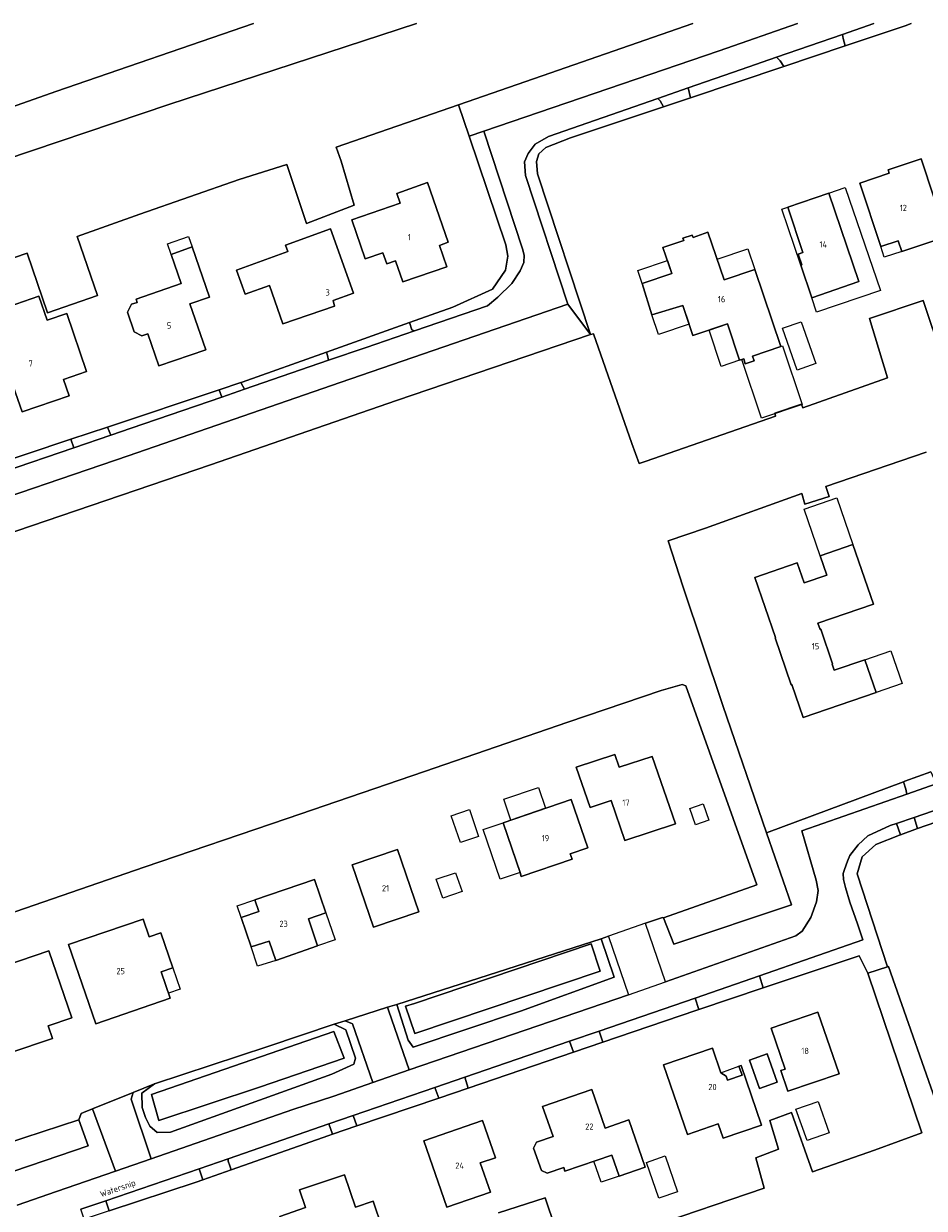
# Model space of a CAD drawing. Header units: metres. Extents: x 264570 to 266133, y 576109 to 577454.
# Tile 115 of 128: x 265097 to 265242, y 577263 to 577454. Entities that reach past the tile are written whole.
import ezdxf
from ezdxf.enums import TextEntityAlignment as Align

# ---------------------------------------------------------------- set-up
doc = ezdxf.new("R2010")
doc.units = ezdxf.units.M
for name, color, linetype, lineweight in [('B-BH-OG-BEBOUWING-G', 252, 'Continuous', 15), ('B-BH-OG-BEBOUWING-T50', 252, 'Continuous', 15), ('B-WE-OG-TOPOGRAFIE-G', 252, 'Continuous', 15)]:
    doc.layers.add(name, color=color, linetype=linetype, lineweight=lineweight)
doc.styles.add('NLCS-ISO-M200-T50', font='NLCS-ISO.ttf', dxfattribs={"height": 1})

msp = doc.modelspace()

# ---------------------------------------------------------------- linework, layer by layer
at = {"layer": 'B-BH-OG-BEBOUWING-G'}
for points in [[(265236.57, 577429.85), (265236.39, 577430.41), (265236.39, 577430.41), (265241.7, 577432.17), (265241.7, 577432.17), (265245.82, 577419.68), (265238.58, 577417.29), (265238.01, 577419.01), (265235.2, 577418.08), (265235.2, 577418.08), (265231.83, 577428.28), (265231.83, 577428.28), (265236.57, 577429.85)], [(265165.4, 577414.82), (265158.34, 577412.37), (265158.34, 577412.37), (265157.15, 577415.79), (265157.15, 577415.79), (265155.74, 577415.3), (265155.13, 577417.07), (265152.28, 577416.1), (265150.13, 577422.36), (265150.13, 577422.36), (265157.88, 577425.05), (265157.35, 577426.59), (265157.35, 577426.59), (265162.31, 577428.4), (265165.62, 577418.75), (265164.2, 577418.23), (265165.4, 577414.82)], [(265221.89, 577416.86), (265222.69, 577417.13), (265222.69, 577417.13), (265220.24, 577424.39), (265220.24, 577424.39), (265226.87, 577426.66), (265231.67, 577412.43), (265224.09, 577409.83), (265222.32, 577415.05), (265222.32, 577415.05), (265222.48, 577415.11), (265221.89, 577416.86)], [(265139.83, 577417.28), (265139.47, 577418.29), (265146.68, 577420.9), (265150.41, 577410.58), (265147.1, 577409.39), (265147.35, 577408.48), (265147.35, 577408.48), (265139.02, 577405.61), (265139.02, 577405.61), (265136.88, 577411.81), (265132.96, 577410.39), (265132.96, 577410.39), (265131.55, 577414.29), (265131.55, 577414.29), (265139.83, 577417.28)], [(265212.5, 577399.77), (265210.54, 577405.61), (265204.98, 577403.74), (265204.98, 577403.74), (265203.35, 577408.61), (265203.35, 577408.61), (265198.4, 577407.07), (265196.83, 577412.1), (265201.59, 577413.74), (265200.17, 577417.91), (265203.5, 577419.05), (265203.5, 577419.05), (265203.38, 577419.41), (265203.38, 577419.41), (265204.88, 577419.91), (265204.88, 577419.91), (265205, 577419.55), (265207.41, 577420.37), (265210.01, 577412.7), (265210.01, 577412.7), (265214.96, 577414.36), (265219.11, 577401.98), (265214.55, 577400.45), (265214.55, 577400.45), (265214.82, 577399.66), (265213.41, 577399.19), (265213.41, 577399.19), (265213.15, 577399.99), (265213.15, 577399.99), (265212.5, 577399.77)], [(265126.63, 577401.46), (265119.05, 577398.87), (265119.05, 577398.87), (265117.31, 577404.01), (265117.31, 577404.01), (265116.36, 577403.69), (265115.09, 577404.32), (265114.03, 577407.51), (265114.65, 577408.78), (265114.65, 577408.78), (265115.59, 577409.09), (265115.59, 577409.09), (265115.42, 577409.58), (265122.66, 577412.11), (265121.06, 577416.81), (265124.44, 577418), (265127.21, 577409.94), (265124.06, 577408.83), (265126.63, 577401.46)], [(265101.12, 577406.2), (265104.26, 577407.29), (265107.44, 577397.94), (265107.44, 577397.94), (265103.74, 577396.69), (265103.74, 577396.69), (265104.63, 577394.05), (265097.07, 577391.49), (265094.53, 577398.84), (265090.89, 577397.58), (265087.26, 577408.06), (265091.58, 577409.55), (265091.58, 577409.55), (265092.29, 577407.5), (265092.29, 577407.5), (265099.77, 577410.1), (265099.77, 577410.1), (265101.12, 577406.2)], [(265222.73, 577342.28), (265220.9, 577347.61), (265220.79, 577347.57), (265220.79, 577347.57), (265218.19, 577355.13), (265218.19, 577355.13), (265218.29, 577355.16), (265218.29, 577355.16), (265214.97, 577364.82), (265221.75, 577367.16), (265221.75, 577367.16), (265222.86, 577363.94), (265222.86, 577363.94), (265226.52, 577365.2), (265225.46, 577368.29), (265230.73, 577370.11), (265230.73, 577370.11), (265234.02, 577360.51), (265234.02, 577360.51), (265225.1, 577357.45), (265225.1, 577357.45), (265225.44, 577356.46), (265225.55, 577356.5), (265225.55, 577356.5), (265227.46, 577350.93), (265227.46, 577350.93), (265227.36, 577350.89), (265227.36, 577350.89), (265227.7, 577349.9), (265232.64, 577351.59), (265234.46, 577346.3), (265234.46, 577346.3), (265222.73, 577342.28)], [(265188.47, 577327.79), (265186.23, 577334.28), (265192.42, 577336.36), (265193.12, 577334.28), (265198.45, 577336.02), (265198.45, 577336.02), (265202.18, 577325.19), (265194.02, 577322.49), (265194.02, 577322.49), (265191.81, 577328.92), (265188.47, 577327.79)], [(265188.08, 577321.32), (265185.26, 577320.36), (265185.54, 577319.52), (265177.33, 577316.71), (265177.23, 577317.02), (265177.23, 577317.02), (265177.32, 577317.05), (265177.32, 577317.05), (265174.45, 577325.37), (265185.39, 577329.1), (265188.08, 577321.32)], [(265160.89, 577311.05), (265153.6, 577308.55), (265150.19, 577318.58), (265150.19, 577318.58), (265157.48, 577321.08), (265160.89, 577311.05)], [(265135.14, 577311.1), (265134.5, 577312.95), (265134.5, 577312.95), (265144.1, 577316.24), (265144.1, 577316.24), (265145.95, 577310.85), (265143.13, 577309.89), (265144.62, 577305.53), (265137.87, 577303.22), (265136.8, 577306.31), (265133.94, 577305.38), (265133.94, 577305.38), (265132.33, 577310.14), (265135.14, 577311.1)], [(265117.5, 577307), (265119.4, 577307.65), (265121.33, 577302.01), (265119.44, 577301.36), (265119.44, 577301.36), (265120.9, 577297.11), (265120.9, 577297.11), (265108.91, 577292.99), (265104.52, 577305.76), (265104.52, 577305.76), (265116.53, 577309.84), (265116.53, 577309.84), (265117.5, 577307)], [(265101.38, 577304.75), (265105.09, 577293.96), (265105.09, 577293.96), (265101.29, 577292.66), (265101.29, 577292.66), (265101.97, 577290.63), (265095.12, 577288.33), (265095.12, 577288.33), (265094.15, 577291.15), (265090.28, 577290.21), (265090.28, 577290.21), (265087.98, 577297.2), (265091.64, 577298.45), (265091.64, 577298.45), (265091.33, 577299.37), (265094.89, 577300.6), (265094.3, 577302.32), (265101.38, 577304.75)], [(265217.57, 577292.33), (265225.1, 577294.9), (265228.5, 577284.97), (265228.5, 577284.97), (265220.27, 577282.17), (265220.27, 577282.17), (265219.13, 577285.47), (265219.84, 577285.71), (265217.57, 577292.33)], [(265204.09, 577275.21), (265200.27, 577286.42), (265200.27, 577286.42), (265208.13, 577289.1), (265208.13, 577289.1), (265209.49, 577285.11), (265210.35, 577284.59), (265210.57, 577283.96), (265210.57, 577283.96), (265212.88, 577284.75), (265212.88, 577284.75), (265212.39, 577286.19), (265212.39, 577286.19), (265212.72, 577286.3), (265215.99, 577276.71), (265215.99, 577276.71), (265209.83, 577274.62), (265209.05, 577276.9), (265204.09, 577275.21)], [(265215.71, 577282.59), (265214.08, 577287.16), (265216.91, 577288.17), (265218.54, 577283.6), (265215.71, 577282.59)], [(265181.52, 577268.96), (265180.61, 577269.4), (265179.36, 577273.02), (265179.36, 577273.02), (265179.81, 577273.94), (265179.81, 577273.94), (265182.48, 577274.86), (265180.8, 577279.73), (265188.74, 577282.43), (265190.88, 577276.23), (265194.68, 577277.54), (265197.3, 577269.94), (265197.3, 577269.94), (265193.12, 577268.5), (265191.95, 577271.89), (265191.95, 577271.89), (265184.4, 577269.31), (265184.4, 577269.31), (265184.2, 577269.88), (265181.52, 577268.96)], [(265161.69, 577274.18), (265171.16, 577277.47), (265171.16, 577277.47), (265173.23, 577271.47), (265170.77, 577270.62), (265172.4, 577265.92), (265172.4, 577265.92), (265165.39, 577263.48), (265165.39, 577263.48), (265161.69, 577274.18)], [(265145.21, 577255.95), (265144.26, 577258.78), (265140.1, 577257.34), (265140.1, 577257.34), (265138.53, 577262.01), (265142.68, 577263.44), (265141.7, 577266.27), (265141.7, 577266.27), (265148.94, 577268.71), (265150.69, 577263.53), (265153.53, 577264.49), (265153.53, 577264.49), (265156.42, 577255.91), (265150.45, 577253.9), (265149.29, 577257.32), (265149.29, 577257.32), (265145.21, 577255.95)]]:
    msp.add_lwpolyline(points, close=True, dxfattribs=at)
at = {"layer": 'B-WE-OG-TOPOGRAFIE-G'}
for points in [[(265134.32, 577453.93), (265102.5, 577443.04), (265057.33, 577427.07), (265024.36, 577416.02), (264991.94, 577404.7), (264955.86, 577392.32), (264925.62, 577381.88), (264912.47, 577377.76)], [(264912.47, 577377.76), (264925.62, 577381.88), (264955.86, 577392.32), (264991.94, 577404.7), (265024.36, 577416.02), (265057.33, 577427.07), (265102.5, 577443.04), (265134.32, 577453.93)], [(265134.32, 577453.93), (265102.5, 577443.04), (265057.33, 577427.07), (265024.36, 577416.02), (264991.94, 577404.7), (264955.86, 577392.32), (264925.62, 577381.88), (264912.47, 577377.76)], [(264913.98, 577369.02), (264918.35, 577370.67), (264932.03, 577375.73), (264932.35, 577376.24), (264932.42, 577376.63), (264941.53, 577379.78), (264979.49, 577392.84), (265017.46, 577405.91), (265054.35, 577418.39), (265089.82, 577430.5), (265120.68, 577440.94), (265160.51, 577453.93)], [(265160.51, 577453.93), (265120.68, 577440.94), (265089.82, 577430.5), (265054.35, 577418.39), (265017.46, 577405.91), (264979.49, 577392.84), (264941.53, 577379.78), (264932.42, 577376.63), (264932.35, 577376.24), (264932.03, 577375.73), (264918.35, 577370.67), (264913.98, 577369.02)], [(264913.98, 577369.02), (264918.35, 577370.67), (264932.03, 577375.73), (264932.35, 577376.24), (264932.42, 577376.63), (264941.53, 577379.78), (264979.49, 577392.84), (265017.46, 577405.91), (265054.35, 577418.39), (265089.82, 577430.5), (265120.68, 577440.94), (265160.51, 577453.93)], [(265204.98, 577453.93), (265180.71, 577445.51), (265167.26, 577440.85), (265147.58, 577434.04), (265148.38, 577431.81), (265150.5, 577424.7), (265142.82, 577421.76), (265139.64, 577431.27), (265132, 577428.85), (265116.04, 577423.28), (265105.91, 577419.7), (265109.23, 577410.17), (265101.16, 577407.42), (265097.91, 577417), (265081.56, 577411.45)], [(265234.07, 577453.93), (265229.06, 577452.2), (265218.41, 577448.52), (265212.74, 577446.57), (265204.2, 577443.59), (265199.34, 577441.89), (265181.74, 577435.75), (265179.6, 577434.56), (265178.5, 577433.05), (265177.9, 577431.69), (265178.05, 577429.49), (265184.88, 577408.82), (265148.24, 577396.21), (265114.16, 577384.4), (265085.82, 577374.74)], [(265094.11, 577381.82), (265105.42, 577385.69), (265111.36, 577387.72), (265114.61, 577388.83), (265129.19, 577393.85), (265132.84, 577395.11), (265146.39, 577399.78), (265152.41, 577401.85), (265160.19, 577404.52), (265171.95, 577408.55), (265173.62, 577409.91), (265175.86, 577412.13), (265177.21, 577414.16), (265177.77, 577415.49), (265177.85, 577416.67), (265177.56, 577417.71), (265171.33, 577436.61), (265209.22, 577449.57), (265221.81, 577453.93)], [(265167.26, 577440.85), (265180.71, 577445.51), (265204.98, 577453.93)], [(265204.98, 577453.93), (265180.71, 577445.51), (265167.26, 577440.85)], [(265245.18, 577399.93), (265242.03, 577409.41), (265233.4, 577406.49), (265236.3, 577396.94), (265222.65, 577392.12), (265222.43, 577392.7), (265218.14, 577391.28), (265218.25, 577390.77), (265197.48, 577383.51), (265196.36, 577383.18), (265195.17, 577386.39), (265188.97, 577404.05), (265188.52, 577403.9), (265179.98, 577429.75), (265179.81, 577431.75), (265180.22, 577432.97), (265181.33, 577433.98), (265185.28, 577435.54), (265200.24, 577440.55), (265204.58, 577442), (265219.61, 577447.04), (265229.45, 577450.34), (265239.11, 577453.58), (265240.11, 577453.93)], [(265221.81, 577453.93), (265209.22, 577449.57)], [(265240.11, 577453.93), (265239.11, 577453.58), (265229.45, 577450.34), (265229.14, 577451.54), (265229.06, 577452.2), (265234.07, 577453.93)], [(265209.22, 577449.57), (265171.33, 577436.61)], [(265081.56, 577411.45), (265097.91, 577417), (265101.16, 577407.42), (265109.23, 577410.17), (265105.91, 577419.7), (265116.04, 577423.28), (265132, 577428.85), (265139.64, 577431.27), (265142.82, 577421.76), (265142.82, 577421.76), (265150.5, 577424.7), (265148.38, 577431.81), (265148.38, 577431.81), (265147.58, 577434.04), (265167.26, 577440.85), (265167.26, 577440.85), (265168.97, 577435.84), (265168.97, 577435.84), (265174.91, 577418.36), (265175.23, 577416.52), (265174.85, 577414.29), (265172.74, 577411.22), (265166.39, 577408.32), (265159.42, 577405.85), (265159.42, 577405.85), (265146.06, 577401.09), (265146.06, 577401.09), (265132.45, 577396.25), (265132.27, 577396.18), (265132.27, 577396.18), (265128.75, 577395.01), (265128.75, 577395.01), (265110.79, 577389.02), (265110.79, 577389.02), (265104.91, 577387.05), (265104.91, 577387.05), (265090.63, 577382.29)], [(265167.26, 577440.85), (265147.58, 577434.04), (265148.38, 577431.81)], [(265168.97, 577435.84), (265167.26, 577440.85)], [(265171.33, 577436.61), (265168.97, 577435.84)], [(265142.82, 577421.76), (265139.64, 577431.27), (265132, 577428.85), (265116.04, 577423.28), (265105.91, 577419.7), (265109.23, 577410.17), (265101.16, 577407.42), (265097.91, 577417), (265081.56, 577411.45), (265064.28, 577405.43), (265067.6, 577395.92), (265059.56, 577393.12), (265056.31, 577402.7), (265053.93, 577401.98), (265033.68, 577394.96), (265025.58, 577392.23), (265022.68, 577391.21), (265026.08, 577381.59), (265022.13, 577380.14)], [(265142.82, 577421.76), (265150.5, 577424.7), (265148.38, 577431.81)], [(265091.31, 577370.65), (265127.38, 577382.94), (265157.32, 577393.32), (265188.52, 577403.9), (265188.97, 577404.05), (265195.17, 577386.39), (265196.36, 577383.18), (265197.48, 577383.51), (265218.25, 577390.77), (265218.14, 577391.28), (265222.43, 577392.7), (265222.65, 577392.12), (265236.3, 577396.94), (265233.4, 577406.49), (265242.03, 577409.41), (265245.18, 577399.93)], [(265245.18, 577399.93), (265242.03, 577409.41), (265233.4, 577406.49), (265236.3, 577396.94), (265222.65, 577392.12), (265222.43, 577392.7), (265218.14, 577391.28), (265218.25, 577390.77), (265197.48, 577383.51), (265196.36, 577383.18), (265195.17, 577386.39), (265188.97, 577404.05), (265188.52, 577403.9)], [(265188.52, 577403.9), (265157.32, 577393.32), (265127.38, 577382.94), (265091.31, 577370.65), (265056.58, 577358.7), (265067.23, 577327.56), (265049.3, 577321.44), (265046.01, 577330.8), (265042.67, 577329.67)], [(265242.52, 577384.96), (265226.39, 577379.48), (265226.9, 577377.85), (265223.01, 577376.62), (265222.48, 577378.31), (265207.03, 577372.78), (265201, 577370.7), (265203.44, 577363.24), (265209.79, 577344.22), (265216.83, 577323.76), (265220.82, 577312.15), (265201.9, 577305.81), (265200.27, 577310.04), (265215.27, 577315.39), (265203.84, 577347.37), (265203.27, 577347.62), (265199.85, 577346.65), (265184.85, 577341.53), (265161.8, 577333.63), (265139.74, 577326.02), (265116.69, 577318.19), (265096.05, 577311.07)], [(265243.27, 577333.53), (265239.07, 577332.04), (265238.84, 577331.95), (265238.84, 577331.95), (265216.83, 577323.76), (265216.83, 577323.76), (265209.79, 577344.22), (265203.44, 577363.24), (265201, 577370.7), (265207.03, 577372.78), (265222.48, 577378.31), (265223.01, 577376.62), (265226.9, 577377.85), (265226.39, 577379.48), (265242.52, 577384.96)], [(265216.83, 577323.76), (265209.79, 577344.22), (265203.44, 577363.24), (265201, 577370.7), (265207.03, 577372.78), (265222.48, 577378.31), (265223.01, 577376.62), (265226.9, 577377.85), (265226.39, 577379.48), (265242.52, 577384.96)], [(265106.18, 577277.57), (265091.39, 577272.71), (265082.45, 577297.42), (265080.09, 577304.32), (265080.12, 577305.2), (265080.69, 577305.84), (265096.05, 577311.07), (265116.69, 577318.19), (265139.74, 577326.02), (265161.8, 577333.63), (265184.85, 577341.53), (265199.85, 577346.65), (265203.27, 577347.62), (265203.84, 577347.37), (265215.27, 577315.39), (265200.27, 577310.04), (265201.9, 577305.81), (265220.82, 577312.15), (265216.83, 577323.76)], [(265096.05, 577311.07), (265116.69, 577318.19), (265139.74, 577326.02), (265161.8, 577333.63), (265184.85, 577341.53), (265199.85, 577346.65), (265203.27, 577347.62), (265203.84, 577347.37), (265215.27, 577315.39), (265200.27, 577310.04), (265200.27, 577310.04), (265200.08, 577310.14), (265197.33, 577309.18), (265197.33, 577309.18), (265191.42, 577307.12), (265191.42, 577307.12), (265190.21, 577306.7), (265190.21, 577306.7), (265169.04, 577299.89), (265157.35, 577296.13), (265157.35, 577296.13), (265155.85, 577295.66), (265155.85, 577295.66), (265149.02, 577293.49), (265149.02, 577293.49), (265147.3, 577292.95), (265147.3, 577292.95), (265136.59, 577289.34), (265118.35, 577283.35), (265118.35, 577283.35), (265114.94, 577281.97), (265114.94, 577281.97), (265108.42, 577279.32), (265108.42, 577279.32), (265106.95, 577278.72), (265106.57, 577278.57), (265106.57, 577278.57), (265106.18, 577277.57), (265106.18, 577277.57), (265091.39, 577272.71)], [(265096.26, 577263.83), (265102.63, 577266.02), (265112.11, 577269.31), (265117.86, 577271.31), (265140.65, 577279.22), (265147.22, 577281.39), (265153.52, 577283.54), (265159.35, 577285.59), (265194.61, 577297.68), (265200.56, 577299.74), (265221.55, 577307.15), (265222.57, 577307.9), (265223.96, 577310.12), (265224.88, 577312.65), (265225.15, 577314.46), (265224.83, 577316.14), (265222.49, 577324.04), (265239.41, 577329.96), (265244.11, 577331.61)], [(265343.3, 577320.81), (265335.63, 577318), (265338.73, 577308.8), (265336.18, 577307.44), (265325.36, 577303.85), (265324.52, 577303.88), (265309.57, 577298.6), (265306.39, 577308.13), (265298.75, 577305.48), (265301.86, 577296.1), (265288.07, 577291.25), (265273.72, 577332.14), (265270.55, 577331.01), (265278.55, 577308.33), (265284.49, 577290.21), (265270.84, 577285.4), (265267.64, 577294.74), (265259.83, 577292.14), (265263.07, 577282.69), (265245.39, 577276.7), (265236.47, 577302.24), (265236.31, 577302.19)], [(265249.57, 577329.3), (265240.6, 577326.22), (265237.73, 577325.24), (265236.71, 577324.89), (265233.13, 577323.23), (265231.55, 577321.81), (265230.21, 577320.08), (265229.84, 577319.19), (265229.37, 577317.83), (265229.17, 577317.2), (265229.22, 577316.24), (265229.52, 577314.96), (265230.2, 577312.56), (265231.44, 577309.08), (265232.31, 577306.52), (265215.72, 577300.71), (265205.34, 577297.15), (265189.89, 577291.82), (265185.15, 577290.2), (265168.29, 577284.42), (265163.49, 577282.78), (265150.34, 577278.25), (265146.44, 577276.91), (265130.23, 577271.29), (265125.55, 577269.69), (265110.54, 577264.54), (265106.53, 577263.17)], [(265245.39, 577276.7), (265236.47, 577302.24), (265236.31, 577302.19), (265236.31, 577302.19), (265231.38, 577317.15), (265232.2, 577319.9), (265232.2, 577319.9), (265234.4, 577321.87), (265238.19, 577323.38), (265238.19, 577323.38), (265238.35, 577323.44), (265238.35, 577323.44), (265241.13, 577324.41), (265241.13, 577324.41), (265249.95, 577327.48)], [(265111.08, 577262.91), (265125.08, 577267.53), (265126.16, 577267.91), (265130.68, 577269.5), (265146.44, 577275.06), (265147.03, 577275.26), (265150.9, 577276.58), (265164.09, 577281.06), (265168.84, 577282.68), (265185.77, 577288.44), (265190.48, 577290.05), (265205.43, 577295.15), (265205.96, 577295.32), (265216.3, 577298.79), (265231.75, 577303.97), (265233.1, 577301.16), (265241.81, 577275.44), (265234.19, 577272.69), (265224.22, 577269.21), (265220.83, 577278.76), (265217.34, 577277.43), (265218.77, 577272.85), (265215.08, 577271.45), (265216.45, 577266.58), (265197.86, 577260.23)], [(265197.86, 577260.23), (265216.45, 577266.58), (265215.08, 577271.45), (265218.77, 577272.85), (265217.34, 577277.43), (265220.83, 577278.76), (265224.22, 577269.21), (265234.19, 577272.69), (265241.81, 577275.44), (265233.1, 577301.16), (265236.31, 577302.19), (265236.47, 577302.24), (265245.39, 577276.7)], [(265233.1, 577301.16), (265241.81, 577275.44), (265234.19, 577272.69), (265224.22, 577269.21), (265220.83, 577278.76), (265217.34, 577277.43), (265218.77, 577272.85), (265215.08, 577271.45), (265216.45, 577266.58), (265197.86, 577260.23)], [(265236.31, 577302.19), (265233.1, 577301.16)], [(265088.64, 577266.89), (265107.69, 577273.38), (265106.18, 577277.57), (265106.18, 577277.57), (265106.57, 577278.57), (265106.95, 577278.72), (265108.42, 577279.32), (265108.42, 577279.32), (265112.11, 577269.31), (265112.11, 577269.31), (265102.63, 577266.02), (265102.63, 577266.02), (265096.26, 577263.83)], [(265091.39, 577272.71), (265106.18, 577277.57), (265107.69, 577273.38), (265088.64, 577266.89)], [(265088.64, 577266.89), (265107.69, 577273.38), (265106.18, 577277.57)], [(265173.72, 577262.59), (265181.21, 577265.01), (265184.38, 577255.61)], [(265184.38, 577255.61), (265181.21, 577265.01), (265173.72, 577262.59)], [(265184.38, 577255.61), (265181.21, 577265.01), (265173.72, 577262.59)]]:
    msp.add_lwpolyline(points, dxfattribs=at)
for points in [[(265229.45, 577450.34), (265219.61, 577447.04), (265219.61, 577447.04), (265219.04, 577447.97), (265219.04, 577447.97), (265218.41, 577448.52), (265218.41, 577448.52), (265229.06, 577452.2), (265229.06, 577452.2), (265229.14, 577451.54), (265229.14, 577451.54), (265229.45, 577450.34)], [(265204.58, 577442), (265204.2, 577443.59), (265204.2, 577443.59), (265212.74, 577446.57), (265212.74, 577446.57), (265218.41, 577448.52), (265218.41, 577448.52), (265219.04, 577447.97), (265219.61, 577447.04), (265219.61, 577447.04), (265204.58, 577442)], [(265200.24, 577440.55), (265199.7, 577441.54), (265199.7, 577441.54), (265199.34, 577441.89), (265199.34, 577441.89), (265204.2, 577443.59), (265204.2, 577443.59), (265204.58, 577442), (265204.58, 577442), (265200.24, 577440.55)], [(265179.98, 577429.75), (265188.52, 577403.9), (265188.52, 577403.9), (265184.88, 577408.82), (265184.88, 577408.82), (265178.05, 577429.49), (265177.9, 577431.69), (265177.9, 577431.69), (265178.5, 577433.05), (265178.5, 577433.05), (265179.6, 577434.56), (265179.6, 577434.56), (265181.74, 577435.75), (265181.74, 577435.75), (265199.34, 577441.89), (265199.34, 577441.89), (265199.7, 577441.54), (265200.24, 577440.55), (265200.24, 577440.55), (265185.28, 577435.54), (265181.33, 577433.98), (265181.33, 577433.98), (265180.22, 577432.97), (265179.81, 577431.75), (265179.81, 577431.75), (265179.98, 577429.75)], [(265173.62, 577409.91), (265171.95, 577408.55), (265160.19, 577404.52), (265160.19, 577404.52), (265159.76, 577404.69), (265159.76, 577404.69), (265159.42, 577405.85), (265159.42, 577405.85), (265166.39, 577408.32), (265172.74, 577411.22), (265174.85, 577414.29), (265175.23, 577416.52), (265174.91, 577418.36), (265168.97, 577435.84), (265168.97, 577435.84), (265171.33, 577436.61), (265171.33, 577436.61), (265177.56, 577417.71), (265177.56, 577417.71), (265177.85, 577416.67), (265177.77, 577415.49), (265177.77, 577415.49), (265177.21, 577414.16), (265177.21, 577414.16), (265175.86, 577412.13), (265173.62, 577409.91)], [(265245.82, 577419.68), (265241.7, 577432.17), (265236.39, 577430.41), (265236.57, 577429.85), (265231.83, 577428.28), (265235.2, 577418.08), (265238.01, 577419.01), (265238.58, 577417.29), (265245.82, 577419.68)], [(265157.15, 577415.79), (265158.34, 577412.37), (265165.4, 577414.82), (265164.2, 577418.23), (265165.62, 577418.75), (265162.31, 577428.4), (265157.35, 577426.59), (265157.88, 577425.05), (265150.13, 577422.36), (265152.28, 577416.1), (265155.13, 577417.07), (265155.74, 577415.3), (265157.15, 577415.79)], [(265226.87, 577426.66), (265229.47, 577427.56), (265235.15, 577411.01), (265224.89, 577407.49), (265224.09, 577409.83), (265231.67, 577412.43), (265226.87, 577426.66)], [(265226.87, 577426.66), (265220.24, 577424.39), (265222.69, 577417.13), (265221.89, 577416.86), (265222.48, 577415.11), (265222.32, 577415.05), (265224.09, 577409.83), (265231.67, 577412.43), (265226.87, 577426.66)], [(265222.69, 577417.13), (265221.89, 577416.86), (265222.48, 577415.11), (265222.32, 577415.05), (265219.29, 577424.07), (265220.24, 577424.39), (265222.69, 577417.13)], [(265124.44, 577418), (265121.06, 577416.81), (265120.47, 577418.49), (265123.86, 577419.67), (265124.44, 577418)], [(265136.88, 577411.81), (265139.02, 577405.61), (265147.35, 577408.48), (265147.1, 577409.39), (265150.41, 577410.58), (265146.68, 577420.9), (265139.47, 577418.29), (265139.83, 577417.28), (265131.55, 577414.29), (265132.96, 577410.39), (265136.88, 577411.81)], [(265203.5, 577419.05), (265200.17, 577417.91), (265201.59, 577413.74), (265196.83, 577412.1), (265198.4, 577407.07), (265203.35, 577408.61), (265204.98, 577403.74), (265210.54, 577405.61), (265212.5, 577399.77), (265213.15, 577399.99), (265213.41, 577399.19), (265214.82, 577399.66), (265214.55, 577400.45), (265219.11, 577401.98), (265214.96, 577414.36), (265210.01, 577412.7), (265207.41, 577420.37), (265205, 577419.55), (265204.88, 577419.91), (265203.38, 577419.41), (265203.5, 577419.05)], [(265114.65, 577408.78), (265114.03, 577407.51), (265115.09, 577404.32), (265116.36, 577403.69), (265117.31, 577404.01), (265119.05, 577398.87), (265126.63, 577401.46), (265124.06, 577408.83), (265127.21, 577409.94), (265124.44, 577418), (265121.06, 577416.81), (265122.66, 577412.11), (265115.42, 577409.58), (265115.59, 577409.09), (265114.65, 577408.78)], [(265208.88, 577416.03), (265213.83, 577417.7), (265214.96, 577414.36), (265210.01, 577412.7), (265208.88, 577416.03)], [(265235.2, 577418.08), (265238.01, 577419.01), (265238.58, 577417.29), (265235.77, 577416.36), (265235.2, 577418.08)], [(265201.59, 577413.74), (265196.83, 577412.1), (265196.12, 577414.19), (265200.89, 577415.81), (265201.59, 577413.74)], [(265087.26, 577408.06), (265090.89, 577397.58), (265094.53, 577398.84), (265097.07, 577391.49), (265104.63, 577394.05), (265103.74, 577396.69), (265107.44, 577397.94), (265104.26, 577407.29), (265101.12, 577406.2), (265099.77, 577410.1), (265092.29, 577407.5), (265091.58, 577409.55), (265087.26, 577408.06)], [(265054.72, 577364.07), (265055.51, 577364.33), (265085.82, 577374.74), (265114.16, 577384.4), (265148.24, 577396.21), (265184.88, 577408.82), (265188.52, 577403.9), (265157.32, 577393.32), (265127.38, 577382.94), (265091.31, 577370.65), (265056.58, 577358.7), (265054.72, 577364.07)], [(265204.37, 577405.58), (265199.45, 577403.93), (265198.4, 577407.07), (265203.35, 577408.61), (265204.37, 577405.58)], [(265159.42, 577405.85), (265159.76, 577404.69), (265160.19, 577404.52), (265160.19, 577404.52), (265152.41, 577401.85), (265152.41, 577401.85), (265146.39, 577399.78), (265146.39, 577399.78), (265146.21, 577400.55), (265146.06, 577401.09), (265146.06, 577401.09), (265159.42, 577405.85)], [(265221.73, 577398.19), (265219.4, 577404.92), (265222.41, 577405.97), (265224.74, 577399.24), (265221.73, 577398.19)], [(265210.54, 577405.61), (265212.5, 577399.77), (265209.55, 577398.79), (265207.6, 577404.62), (265210.54, 577405.61)], [(265219.11, 577401.98), (265219.38, 577402.07), (265222.54, 577392.65), (265216.02, 577390.46), (265212.86, 577399.89), (265213.15, 577399.99), (265213.41, 577399.19), (265214.82, 577399.66), (265214.55, 577400.45), (265219.11, 577401.98)], [(265146.06, 577401.09), (265146.21, 577400.55), (265146.21, 577400.55), (265146.39, 577399.78), (265146.39, 577399.78), (265132.84, 577395.11), (265132.84, 577395.11), (265132.27, 577396.18), (265132.27, 577396.18), (265132.45, 577396.25), (265146.06, 577401.09)], [(265114.61, 577388.83), (265111.36, 577387.72), (265111.36, 577387.72), (265110.79, 577389.02), (265110.79, 577389.02), (265128.75, 577395.01), (265128.75, 577395.01), (265129.19, 577393.85), (265129.19, 577393.85), (265114.61, 577388.83)], [(265129.19, 577393.85), (265128.75, 577395.01), (265128.75, 577395.01), (265132.27, 577396.18), (265132.27, 577396.18), (265132.84, 577395.11), (265132.84, 577395.11), (265129.19, 577393.85)], [(265105.42, 577385.69), (265104.91, 577387.05), (265104.91, 577387.05), (265110.79, 577389.02), (265110.79, 577389.02), (265111.36, 577387.72), (265111.36, 577387.72), (265105.42, 577385.69)], [(265090.63, 577382.29), (265104.91, 577387.05), (265104.91, 577387.05), (265105.42, 577385.69), (265105.42, 577385.69), (265094.11, 577381.82), (265094.11, 577381.82), (265091.1, 577380.82), (265091.1, 577380.82), (265090.63, 577382.29)], [(265230.73, 577370.11), (265225.46, 577368.29), (265222.87, 577375.81), (265228.14, 577377.62), (265230.73, 577370.11)], [(265218.19, 577355.13), (265220.79, 577347.57), (265220.9, 577347.61), (265222.73, 577342.28), (265234.46, 577346.3), (265232.64, 577351.59), (265227.7, 577349.9), (265227.36, 577350.89), (265227.46, 577350.93), (265225.55, 577356.5), (265225.44, 577356.46), (265225.1, 577357.45), (265234.02, 577360.51), (265230.73, 577370.11), (265225.46, 577368.29), (265226.52, 577365.2), (265222.86, 577363.94), (265221.75, 577367.16), (265214.97, 577364.82), (265218.29, 577355.16), (265218.19, 577355.13)], [(265234.46, 577346.3), (265232.64, 577351.59), (265236.84, 577353.04), (265238.67, 577347.74), (265234.46, 577346.3)], [(265202.18, 577325.19), (265198.45, 577336.02), (265193.12, 577334.28), (265192.42, 577336.36), (265186.23, 577334.28), (265188.47, 577327.79), (265191.81, 577328.92), (265194.02, 577322.49), (265202.18, 577325.19)], [(265243.27, 577333.53), (265244.11, 577331.61), (265244.11, 577331.61), (265239.41, 577329.96), (265239.41, 577329.96), (265239.23, 577330.77), (265238.84, 577331.95), (265238.84, 577331.95), (265239.07, 577332.04), (265243.27, 577333.53)], [(265223.96, 577310.12), (265222.57, 577307.9), (265222.57, 577307.9), (265221.55, 577307.15), (265221.55, 577307.15), (265200.56, 577299.74), (265200.56, 577299.74), (265197.34, 577309.17), (265197.33, 577309.18), (265200.08, 577310.14), (265200.27, 577310.04), (265200.27, 577310.04), (265201.9, 577305.81), (265220.82, 577312.15), (265216.83, 577323.76), (265216.83, 577323.76), (265238.84, 577331.95), (265238.84, 577331.95), (265239.23, 577330.77), (265239.41, 577329.96), (265239.41, 577329.96), (265222.49, 577324.04), (265222.49, 577324.04), (265224.83, 577316.14), (265224.83, 577316.14), (265225.15, 577314.46), (265224.88, 577312.65), (265224.88, 577312.65), (265223.96, 577310.12)], [(265181.28, 577327.7), (265175.71, 577325.8), (265174.57, 577329.14), (265180.14, 577331.04), (265181.28, 577327.7)], [(265188.08, 577321.32), (265185.39, 577329.1), (265174.45, 577325.37), (265177.32, 577317.05), (265177.23, 577317.02), (265177.33, 577316.71), (265185.54, 577319.52), (265185.26, 577320.36), (265188.08, 577321.32)], [(265204.49, 577327.66), (265206.63, 577328.41), (265207.56, 577325.75), (265205.42, 577325), (265204.49, 577327.66)], [(265240.6, 577326.22), (265249.57, 577329.3), (265249.57, 577329.3), (265249.54, 577328.72), (265249.54, 577328.72), (265249.51, 577328.41), (265249.95, 577327.48), (265249.95, 577327.48), (265241.13, 577324.41), (265241.13, 577324.41), (265240.6, 577326.22)], [(265167.6, 577322.17), (265166.12, 577326.49), (265169.02, 577327.49), (265170.5, 577323.16), (265167.6, 577322.17)], [(265237.73, 577325.24), (265240.6, 577326.22), (265240.6, 577326.22), (265241.13, 577324.41), (265241.13, 577324.41), (265238.35, 577323.44), (265238.35, 577323.44), (265237.73, 577325.24)], [(265174.45, 577325.37), (265177.2, 577317.38), (265173.99, 577316.28), (265171.24, 577324.27), (265174.45, 577325.37)], [(265215.72, 577300.71), (265232.31, 577306.52), (265231.44, 577309.08), (265230.2, 577312.56), (265229.52, 577314.96), (265229.22, 577316.24), (265229.17, 577317.2), (265229.37, 577317.83), (265229.84, 577319.19), (265230.21, 577320.08), (265231.55, 577321.81), (265233.13, 577323.23), (265236.71, 577324.89), (265237.73, 577325.24), (265238.35, 577323.44), (265238.19, 577323.38), (265234.4, 577321.87), (265232.2, 577319.9), (265231.38, 577317.15), (265236.31, 577302.19), (265233.1, 577301.16), (265231.75, 577303.97), (265216.3, 577298.79), (265215.72, 577300.71)], [(265157.48, 577321.08), (265150.19, 577318.58), (265153.6, 577308.55), (265160.89, 577311.05), (265157.48, 577321.08)], [(265164.75, 577313.22), (265163.7, 577316.26), (265166.8, 577317.32), (265167.85, 577314.28), (265164.75, 577313.22)], [(265144.62, 577305.53), (265143.13, 577309.89), (265145.95, 577310.85), (265144.1, 577316.24), (265134.5, 577312.95), (265135.14, 577311.1), (265132.33, 577310.14), (265133.94, 577305.38), (265136.8, 577306.31), (265137.87, 577303.22), (265144.62, 577305.53)], [(265134.5, 577312.95), (265135.14, 577311.1), (265132.33, 577310.14), (265131.69, 577311.99), (265134.5, 577312.95)], [(265144.62, 577305.53), (265143.13, 577309.89), (265145.95, 577310.85), (265147.44, 577306.5), (265144.62, 577305.53)], [(265120.9, 577297.11), (265119.44, 577301.36), (265121.33, 577302.01), (265119.4, 577307.65), (265117.5, 577307), (265116.53, 577309.84), (265104.52, 577305.76), (265108.91, 577292.99), (265120.9, 577297.11)], [(265197.33, 577309.18), (265197.34, 577309.17), (265197.33, 577309.18), (265191.42, 577307.12), (265191.42, 577307.12), (265191.42, 577307.08), (265191.42, 577307.08), (265194.61, 577297.68), (265194.61, 577297.68), (265200.56, 577299.74), (265200.56, 577299.74), (265197.34, 577309.17)], [(265197.34, 577309.17), (265197.33, 577309.18)], [(265191.42, 577307.08), (265194.61, 577297.68), (265194.61, 577297.68), (265159.35, 577285.59), (265159.35, 577285.59), (265156.08, 577295.02), (265156.08, 577295.02), (265155.85, 577295.66), (265155.85, 577295.66), (265157.35, 577296.13), (265157.35, 577296.13), (265159.17, 577290.4), (265160.01, 577289.23), (265177.24, 577295.05), (265192.32, 577300.51), (265190.21, 577306.7), (265190.21, 577306.7), (265191.42, 577307.12), (265191.42, 577307.12), (265191.42, 577307.08)], [(265137.87, 577303.22), (265134.95, 577302.27), (265133.94, 577305.38), (265136.8, 577306.31), (265137.87, 577303.22)], [(265192.32, 577300.51), (265177.24, 577295.05), (265177.24, 577295.05), (265160.01, 577289.23), (265160.01, 577289.23), (265159.17, 577290.4), (265157.35, 577296.13), (265157.35, 577296.13), (265169.04, 577299.89), (265190.21, 577306.7), (265190.21, 577306.7), (265192.32, 577300.51)], [(265158.74, 577295.83), (265160.27, 577291.46), (265190.05, 577301.49), (265190.05, 577301.49), (265188.59, 577305.87), (265188.59, 577305.87), (265160.21, 577296.26), (265158.74, 577295.83)], [(265188.59, 577305.87), (265190.05, 577301.49), (265160.27, 577291.46), (265158.74, 577295.83), (265160.21, 577296.26), (265188.59, 577305.87)], [(265101.97, 577290.63), (265101.29, 577292.66), (265105.09, 577293.96), (265101.38, 577304.75), (265094.3, 577302.32), (265094.89, 577300.6), (265091.33, 577299.37), (265091.64, 577298.45), (265087.98, 577297.2), (265090.28, 577290.21), (265094.15, 577291.15), (265095.12, 577288.33), (265101.97, 577290.63)], [(265119.44, 577301.36), (265121.33, 577302.01), (265122.51, 577298.58), (265120.62, 577297.93), (265119.44, 577301.36)], [(265216.3, 577298.79), (265205.96, 577295.32), (265205.96, 577295.32), (265205.34, 577297.15), (265205.34, 577297.15), (265215.72, 577300.71), (265215.72, 577300.71), (265216.3, 577298.79)], [(265156.08, 577295.02), (265159.35, 577285.59), (265159.35, 577285.59), (265153.52, 577283.54), (265153.52, 577283.54), (265150.25, 577293.01), (265150.25, 577293.01), (265149.02, 577293.49), (265149.02, 577293.49), (265155.85, 577295.66), (265155.85, 577295.66), (265156.08, 577295.02)], [(265205.34, 577297.15), (265205.96, 577295.32), (265205.96, 577295.32), (265205.43, 577295.15), (265190.48, 577290.05), (265190.48, 577290.05), (265189.89, 577291.82), (265189.89, 577291.82), (265205.34, 577297.15)], [(265147.22, 577281.39), (265140.65, 577279.22), (265140.65, 577279.22), (265117.86, 577271.31), (265117.86, 577271.31), (265114.63, 577280.87), (265114.94, 577281.97), (265114.94, 577281.97), (265118.35, 577283.35), (265118.35, 577283.35), (265116.35, 577281.85), (265116.38, 577279.55), (265116.93, 577277.96), (265117.6, 577276.56), (265118.78, 577275.53), (265120.94, 577275.6), (265146.88, 577284.91), (265150.43, 577286.51), (265150.71, 577287.49), (265149.14, 577292.05), (265147.3, 577292.95), (265147.3, 577292.95), (265149.02, 577293.49), (265149.02, 577293.49), (265150.25, 577293.01), (265150.25, 577293.01), (265153.52, 577283.54), (265153.52, 577283.54), (265147.22, 577281.39)], [(265220.27, 577282.17), (265228.5, 577284.97), (265225.1, 577294.9), (265217.57, 577292.33), (265219.84, 577285.71), (265219.13, 577285.47), (265220.27, 577282.17)], [(265116.38, 577279.55), (265116.35, 577281.85), (265116.35, 577281.85), (265118.35, 577283.35), (265118.35, 577283.35), (265136.59, 577289.34), (265147.3, 577292.95), (265147.3, 577292.95), (265149.14, 577292.05), (265150.71, 577287.49), (265150.71, 577287.49), (265150.43, 577286.51), (265146.88, 577284.91), (265120.94, 577275.6), (265118.78, 577275.53), (265117.6, 577276.56), (265117.6, 577276.56), (265116.93, 577277.96), (265116.93, 577277.96), (265116.38, 577279.55)], [(265148.88, 577287.5), (265147.21, 577291.77), (265117.89, 577281.62), (265119.07, 577277.45), (265135.28, 577282.79), (265135.28, 577282.79), (265148.88, 577287.5)], [(265147.21, 577291.77), (265148.88, 577287.5), (265135.28, 577282.79), (265119.07, 577277.45), (265117.89, 577281.62), (265147.21, 577291.77)], [(265190.48, 577290.05), (265185.77, 577288.44), (265185.77, 577288.44), (265185.15, 577290.2), (265185.15, 577290.2), (265189.89, 577291.82), (265189.89, 577291.82), (265190.48, 577290.05)], [(265168.84, 577282.68), (265168.29, 577284.42), (265168.29, 577284.42), (265185.15, 577290.2), (265185.15, 577290.2), (265185.77, 577288.44), (265185.77, 577288.44), (265168.84, 577282.68)], [(265209.49, 577285.11), (265208.13, 577289.1), (265200.27, 577286.42), (265204.09, 577275.21), (265209.05, 577276.9), (265209.83, 577274.62), (265215.99, 577276.71), (265212.72, 577286.3), (265212.39, 577286.19), (265212.88, 577284.75), (265210.57, 577283.96), (265210.35, 577284.59), (265209.49, 577285.11)], [(265214.08, 577287.16), (265215.71, 577282.59), (265218.54, 577283.6), (265216.91, 577288.17), (265214.08, 577287.16)], [(265209.49, 577285.11), (265212.39, 577286.19), (265212.88, 577284.75), (265210.57, 577283.96), (265210.35, 577284.59), (265209.49, 577285.11)], [(265163.49, 577282.78), (265168.29, 577284.42), (265168.29, 577284.42), (265168.84, 577282.68), (265168.84, 577282.68), (265164.09, 577281.06), (265164.09, 577281.06), (265163.49, 577282.78)], [(265114.94, 577281.97), (265114.63, 577280.87), (265114.63, 577280.87), (265117.86, 577271.31), (265117.86, 577271.31), (265112.11, 577269.31), (265112.11, 577269.31), (265108.42, 577279.32), (265108.42, 577279.32), (265114.94, 577281.97)], [(265150.9, 577276.58), (265150.34, 577278.25), (265150.34, 577278.25), (265163.49, 577282.78), (265163.49, 577282.78), (265164.09, 577281.06), (265164.09, 577281.06), (265150.9, 577276.58)], [(265194.68, 577277.54), (265190.88, 577276.23), (265188.74, 577282.43), (265180.8, 577279.73), (265182.48, 577274.86), (265179.81, 577273.94), (265179.36, 577273.02), (265180.61, 577269.4), (265181.52, 577268.96), (265184.2, 577269.88), (265184.4, 577269.31), (265191.95, 577271.89), (265193.12, 577268.5), (265197.3, 577269.94), (265194.68, 577277.54)], [(265223.34, 577274.21), (265221.56, 577279.28), (265225.13, 577280.53), (265226.91, 577275.46), (265223.34, 577274.21)], [(265146.44, 577276.91), (265150.34, 577278.25), (265150.34, 577278.25), (265150.9, 577276.58), (265150.9, 577276.58), (265147.03, 577275.26), (265147.03, 577275.26), (265146.44, 577276.91)], [(265146.44, 577276.91), (265147.03, 577275.26), (265147.03, 577275.26), (265146.44, 577275.06), (265130.68, 577269.5), (265130.68, 577269.5), (265130.47, 577270.14), (265130.24, 577270.91), (265130.23, 577271.29), (265130.23, 577271.29), (265146.44, 577276.91)], [(265173.23, 577271.47), (265171.16, 577277.47), (265161.69, 577274.18), (265165.39, 577263.48), (265172.4, 577265.92), (265170.77, 577270.62), (265173.23, 577271.47)], [(265130.23, 577271.29), (265130.24, 577270.91), (265130.47, 577270.14), (265130.47, 577270.14), (265130.68, 577269.5), (265130.68, 577269.5), (265126.16, 577267.91), (265126.16, 577267.91), (265125.55, 577269.69), (265125.55, 577269.69), (265130.23, 577271.29)], [(265191.95, 577271.89), (265193.12, 577268.5), (265190.24, 577267.51), (265189.07, 577270.91), (265191.95, 577271.89)], [(265199.5, 577264.95), (265197.52, 577270.71), (265200.52, 577271.74), (265202.49, 577265.98), (265199.5, 577264.95)], [(265111.08, 577262.91), (265110.54, 577264.54), (265110.54, 577264.54), (265125.55, 577269.69), (265125.55, 577269.69), (265126.16, 577267.91), (265126.16, 577267.91), (265125.08, 577267.53), (265111.08, 577262.91)], [(265138.53, 577262.01), (265140.1, 577257.34), (265144.26, 577258.78), (265145.21, 577255.95), (265149.29, 577257.32), (265150.45, 577253.9), (265156.42, 577255.91), (265153.53, 577264.49), (265150.69, 577263.53), (265148.94, 577268.71), (265141.7, 577266.27), (265142.68, 577263.44), (265138.53, 577262.01)], [(265111.08, 577262.91), (265107.05, 577261.59), (265107.05, 577261.59), (265106.53, 577263.17), (265106.53, 577263.17), (265110.54, 577264.54), (265110.54, 577264.54), (265111.08, 577262.91)]]:
    msp.add_lwpolyline(points, close=True, dxfattribs=at)

# ---------------------------------------------------------------- texts
at = {"layer": 'B-BH-OG-BEBOUWING-T50', "style": 'NLCS-ISO-M200-T50'}
for s, p in [('12', (265238.83, 577424.29)), ('1', (265159.35, 577419.58)), ('14', (265225.96, 577418.41)), ('3', (265146.23, 577410.69)), ('16', (265209.6, 577409.6)), ('5', (265120.72, 577405.36)), ('7', (265098.45, 577399.25)), ('15', (265224.71, 577353.76)), ('17', (265194.21, 577328.59)), ('19', (265181.26, 577322.88)), ('21', (265155.54, 577314.82)), ('23', (265139.14, 577309.1)), ('25', (265112.93, 577301.49)), ('18', (265223.03, 577288.65)), ('20', (265208.13, 577282.84)), ('22', (265188.33, 577276.47)), ('24', (265167.46, 577270.19))]:
    msp.add_text(s, height=1, dxfattribs=at).set_placement(p, align=Align.MIDDLE)
at = {"layer": 'B-WE-OG-TOPOGRAFIE-G', "style": 'NLCS-ISO-M200-T50'}
msp.add_text('Watersnip', height=1, rotation=19.2, dxfattribs=at).set_placement((265112.51, 577266.4), align=Align.MIDDLE)

doc.saveas('drawing.dxf')
